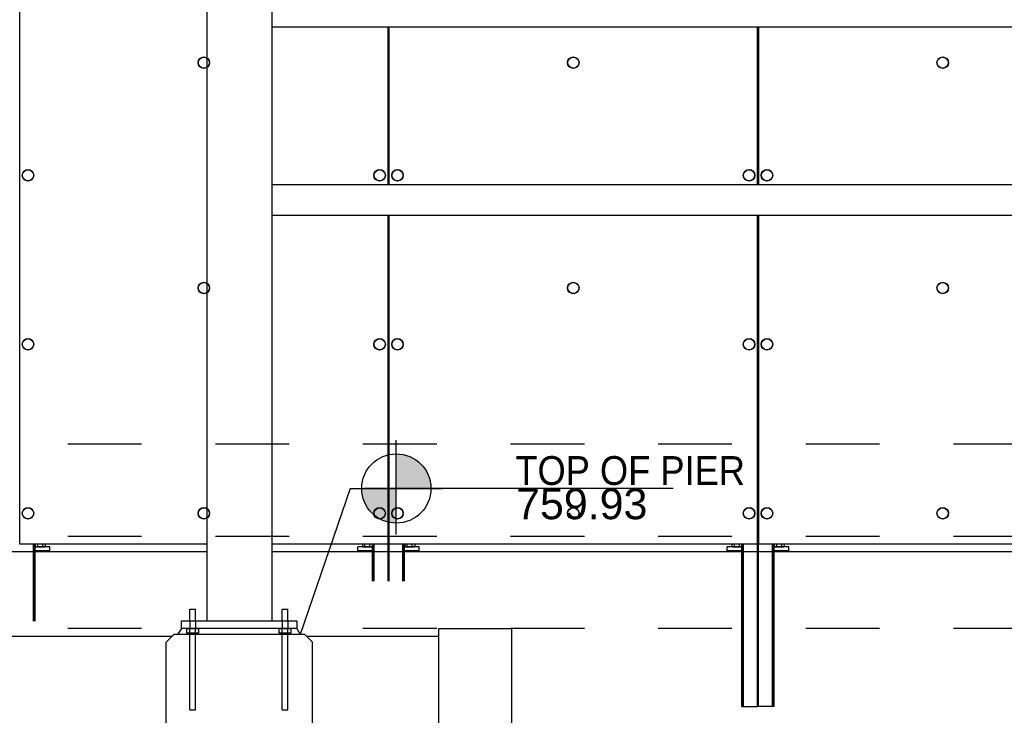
# Paper-space layout 'Layout1' of a CAD drawing. Header units: feet. Extents: x -0.7 to 16.3, y -0.3 to 10.7.
# Tile 13 of 35: x 3.4 to 4.7, y 7.6 to 8.6. Entities that reach past the tile are written whole.
import ezdxf
from ezdxf import colors
from ezdxf.entities.mleader import LeaderData, LeaderLine
from ezdxf.enums import TextEntityAlignment as Align
from ezdxf.math import Vec2, Vec3

# ---------------------------------------------------------------- set-up
doc = ezdxf.new("R2010")
doc.units = ezdxf.units.FT
doc.header["$LTSCALE"] = 0.1
doc.header["$MEASUREMENT"] = 0
doc.linetypes.add('Back Elevation$0$DASHED', pattern=[0.75, 0.5, -0.25])
doc.layers.get('0').update_dxf_attribs({"color": 252})
for name, color, linetype in [('Back Elevation$0$L-ANNO-ELEVATION', 252, 'Back Elevation$0$DASHED'), ('Back Elevation$0$L-ANNO-NOTE', 30, 'Continuous'), ('Back Elevation$0$L-ANNO-SCREEN', 252, 'Continuous'), ('Back Elevation$0$L-DETL-ANNO', 190, 'Continuous'), ('Back Elevation$0$L-DETL-LINE-.25', 2, 'Continuous'), ('Back Elevation$0$L-SITE-FOUNDATION', 1, 'Continuous'), ('Back Elevation$0$L-SITE-PLANTER', 30, 'Continuous'), ('Back Elevation$0$L-SITE-SOIL', 1, 'Continuous'), ('Back Elevation$0$L-SITE-STEEL COLUMN', 3, 'Continuous')]:
    doc.layers.add(name, color=color, linetype=linetype)
doc.styles.add('Back Elevation$0$ARIAL', font='arial.ttf', dxfattribs={"width": 0.9})
doc.styles.add('Back Elevation$0$Standard', font='arial.ttf')

# ---------------------------------------------------------------- blocks, each defined once
blk = doc.blocks.new('*U34')
h = blk.add_hatch(color=11)
h.dxf.hatch_style = 1
h.paths.add_polyline_path([(0, 0.0938), (0, 0), (0.0938, 0, 0.414214)])
h.paths.add_polyline_path([(0, 0), (-0.0938, 0, 0.414214), (0, -0.0938)])
for points in [[(0, 0), (0, 0.1313)], [(0, -0.125), (0, 0.125)], [(-0.125, 0), (0.125, 0)], [(0, 0), (-0.0875, 0)], [(0.75, 0), (0, 0)]]:
    blk.add_lwpolyline(points)
blk.add_circle((0, 0), 0.0938)
at = {"color": 11, "style": 'Back Elevation$0$ARIAL'}
blk.add_attdef('SPOTELEV', text='', height=0.125, dxfattribs=at).set_placement((0.5037, 0), align=Align.BOTTOM_CENTER)
blk = doc.blocks.new('Back Elevation')
at = {"layer": 'Back Elevation$0$L-ANNO-ELEVATION'}
for points in [[(1085.89, -99.98), (-77.23, -99.98)], [(1085.89, -111.98), (-77.23, -111.98)], [(1085.89, -123.98), (-77.23, -123.98)]]:
    blk.add_lwpolyline(points, dxfattribs=at)
at = {"layer": 'Back Elevation$0$L-ANNO-SCREEN'}
for p, q in [((129.25, -112.97), (129.25, -17.72)), ((177.12, -45.7), (177.12, -66.2)), ((177.15, -66.2), (177.15, -45.7)), ((177.28, -66.2), (177.28, -45.7)), ((177.31, -66.2), (177.31, -45.7)), ((225.19, -45.7), (225.19, -66.2)), ((225.22, -66.2), (225.22, -45.7)), ((225.34, -66.2), (225.34, -45.7)), ((225.37, -66.2), (225.37, -45.7)), ((177.12, -70.2), (177.12, -112.97)), ((177.15, -117.79), (177.15, -70.2)), ((177.28, -117.79), (177.28, -70.2)), ((177.31, -112.97), (177.31, -70.2)), ((225.19, -70.2), (225.19, -112.97)), ((225.22, -134.1), (225.22, -70.2)), ((225.34, -134.1), (225.34, -70.2)), ((225.37, -112.97), (225.37, -70.2)), ((153.56, -113.98), (28.78, -113.98)), ((153.56, -112.97), (129.25, -112.97)), ((131.03, -123.02), (131.03, -112.97)), ((131.04, -123.02), (131.04, -112.97)), ((131.13, -123.02), (131.13, -112.97)), ((131.14, -123.02), (131.14, -112.97)), ((131.24, -123.02), (131.24, -112.97)), ((131.25, -123.02), (131.25, -112.97)), ((133.15, -113.35), (131.25, -113.35)), ((133.15, -113.85), (131.25, -113.85)), ((131.26, -112.97), (131.26, -113.28)), ((131.34, -113.33), (131.27, -113.29)), ((131.34, -113.33), (131.4, -113.33)), ((131.4, -113.33), (131.87, -113.33)), ((131.53, -113.35), (131.53, -113.33)), ((131.53, -113.97), (131.53, -113.85)), ((131.55, -112.97), (131.55, -113.28)), ((131.87, -113.33), (132.37, -113.33)), ((132.2, -112.97), (132.2, -113.28)), ((132.28, -113.33), (132.28, -113.35)), ((132.28, -113.85), (132.28, -113.97)), ((132.37, -113.33), (132.47, -113.33)), ((132.54, -113.29), (132.47, -113.33)), ((132.53, -113.29), (132.55, -113.28)), ((132.55, -112.97), (132.55, -113.28)), ((133.15, -113.85), (133.15, -113.35)), ((177.12, -112.97), (162.06, -112.97)), ((336.56, -113.98), (162.06, -113.98)), ((173.22, -113.85), (173.22, -113.35)), ((175.12, -113.35), (173.22, -113.35)), ((175.12, -113.85), (173.22, -113.85)), ((173.82, -112.97), (173.82, -113.28)), ((173.9, -113.33), (173.84, -113.29)), ((173.9, -113.33), (173.96, -113.33)), ((173.96, -113.33), (174.43, -113.33)), ((174.09, -113.35), (174.09, -113.33)), ((174.09, -113.97), (174.09, -113.85)), ((174.11, -112.97), (174.11, -113.28)), ((174.43, -113.33), (174.94, -113.33)), ((174.76, -112.97), (174.76, -113.28)), ((174.84, -113.33), (174.84, -113.35)), ((174.84, -113.85), (174.84, -113.97)), ((174.94, -113.33), (175.03, -113.33)), ((175.1, -113.29), (175.03, -113.33)), ((175.1, -113.29), (175.12, -113.28)), ((175.12, -112.97), (175.12, -113.28)), ((175.12, -117.79), (175.12, -112.97)), ((175.13, -117.79), (175.13, -112.97)), ((175.23, -117.79), (175.23, -112.97)), ((175.24, -117.79), (175.24, -112.97)), ((175.34, -117.79), (175.34, -112.97)), ((175.35, -117.79), (175.35, -112.97)), ((225.19, -112.97), (177.31, -112.97)), ((179.09, -117.79), (179.09, -112.97)), ((179.1, -117.79), (179.1, -112.97)), ((179.19, -117.79), (179.19, -112.97)), ((179.2, -117.79), (179.2, -112.97)), ((179.3, -117.79), (179.3, -112.97)), ((179.31, -117.79), (179.31, -112.97)), ((181.22, -113.35), (179.31, -113.35)), ((181.22, -113.85), (179.31, -113.85)), ((179.32, -112.97), (179.32, -113.28)), ((179.4, -113.33), (179.34, -113.29)), ((179.4, -113.33), (179.46, -113.33)), ((179.46, -113.33), (179.93, -113.33)), ((179.59, -113.35), (179.59, -113.33)), ((179.59, -113.97), (179.59, -113.85)), ((179.61, -112.97), (179.61, -113.28)), ((179.93, -113.33), (180.44, -113.33)), ((180.26, -112.97), (180.26, -113.28)), ((180.34, -113.33), (180.34, -113.35)), ((180.34, -113.85), (180.34, -113.97)), ((180.44, -113.33), (180.53, -113.33)), ((180.6, -113.29), (180.53, -113.33)), ((180.6, -113.29), (180.62, -113.28)), ((180.62, -112.97), (180.62, -113.28)), ((181.22, -113.85), (181.22, -113.35)), ((221.28, -113.85), (221.28, -113.35)), ((223.19, -113.35), (221.28, -113.35)), ((223.19, -113.85), (221.28, -113.85)), ((221.88, -112.97), (221.88, -113.28)), ((221.97, -113.33), (221.9, -113.29)), ((221.97, -113.33), (222.03, -113.33)), ((222.03, -113.33), (222.5, -113.33)), ((222.15, -113.35), (222.15, -113.33)), ((222.15, -113.97), (222.15, -113.85)), ((222.17, -112.97), (222.17, -113.28)), ((222.5, -113.33), (223, -113.33)), ((222.82, -112.97), (222.82, -113.28)), ((222.9, -113.33), (222.9, -113.35)), ((222.9, -113.85), (222.9, -113.97)), ((223, -113.33), (223.09, -113.33)), ((223.16, -113.29), (223.09, -113.33)), ((223.16, -113.29), (223.18, -113.28)), ((223.18, -112.97), (223.18, -113.28)), ((223.19, -134.1), (223.19, -112.97)), ((223.2, -134.1), (223.2, -112.97)), ((223.29, -134.1), (223.29, -112.97)), ((223.3, -134.1), (223.3, -112.97)), ((223.4, -134.1), (223.4, -112.97)), ((223.41, -134.1), (223.41, -112.97)), ((273.25, -112.97), (225.37, -112.97)), ((227.15, -134.1), (227.15, -112.97)), ((227.16, -134.1), (227.16, -112.97)), ((227.26, -134.1), (227.26, -112.97)), ((227.27, -134.1), (227.27, -112.97)), ((227.36, -134.1), (227.36, -112.97)), ((227.37, -134.1), (227.37, -112.97)), ((229.28, -113.35), (227.37, -113.35)), ((229.28, -113.85), (227.37, -113.85)), ((227.38, -112.97), (227.38, -113.28)), ((227.47, -113.33), (227.4, -113.29)), ((227.47, -113.33), (227.53, -113.33)), ((227.53, -113.33), (228, -113.33)), ((227.65, -113.35), (227.65, -113.33)), ((227.65, -113.97), (227.65, -113.85)), ((227.67, -112.97), (227.67, -113.28)), ((228, -113.33), (228.5, -113.33)), ((228.32, -112.97), (228.32, -113.28)), ((228.4, -113.33), (228.4, -113.35)), ((228.4, -113.85), (228.4, -113.97)), ((228.5, -113.33), (228.59, -113.33)), ((228.66, -113.29), (228.59, -113.33)), ((228.66, -113.29), (228.68, -113.28)), ((228.68, -112.97), (228.68, -113.28)), ((229.28, -113.85), (229.28, -113.35)), ((223.19, -134.1), (223.2, -134.1)), ((223.2, -134.1), (223.29, -134.1)), ((223.29, -134.1), (223.3, -134.1)), ((223.3, -134.1), (223.4, -134.1)), ((223.4, -134.1), (223.41, -134.1)), ((223.41, -134.1), (225.22, -134.1)), ((225.22, -133.97), (225.34, -133.97)), ((227.15, -134.1), (225.34, -134.1)), ((227.16, -134.1), (227.15, -134.1)), ((227.26, -134.1), (227.16, -134.1)), ((227.27, -134.1), (227.26, -134.1)), ((227.36, -134.1), (227.27, -134.1)), ((227.37, -134.1), (227.36, -134.1))]:
    blk.add_line(p, q, dxfattribs=at)
for centre, radius in [((153.19, -50.31), 0.75), ((153.19, -50.31), 0.72), ((201.25, -50.31), 0.75), ((201.25, -50.31), 0.72), ((249.31, -50.31), 0.75), ((249.31, -50.31), 0.72), ((130.32, -64.97), 0.75), ((130.32, -64.97), 0.72), ((176.06, -64.97), 0.75), ((176.06, -64.97), 0.72), ((178.38, -64.97), 0.75), ((178.38, -64.97), 0.72), ((224.12, -64.97), 0.75), ((224.12, -64.97), 0.72), ((226.44, -64.97), 0.75), ((226.44, -64.97), 0.72), ((153.19, -79.64), 0.75), ((153.19, -79.64), 0.72), ((201.25, -79.64), 0.75), ((201.25, -79.64), 0.72), ((249.31, -79.64), 0.75), ((249.31, -79.64), 0.72), ((130.32, -86.97), 0.75), ((130.32, -86.97), 0.72), ((176.06, -86.97), 0.75), ((176.06, -86.97), 0.72), ((178.38, -86.97), 0.75), ((178.38, -86.97), 0.72), ((224.12, -86.97), 0.75), ((224.12, -86.97), 0.72), ((226.44, -86.97), 0.75), ((226.44, -86.97), 0.72), ((130.32, -108.97), 0.75), ((130.32, -108.97), 0.72), ((153.19, -108.97), 0.75), ((153.19, -108.97), 0.72), ((176.06, -108.97), 0.75), ((176.06, -108.97), 0.72), ((178.38, -108.97), 0.75), ((178.38, -108.97), 0.72), ((201.25, -108.97), 0.75), ((201.25, -108.97), 0.72), ((224.12, -108.97), 0.75), ((224.12, -108.97), 0.72), ((226.44, -108.97), 0.75), ((226.44, -108.97), 0.72), ((249.31, -108.97), 0.75), ((249.31, -108.97), 0.72)]:
    blk.add_circle(centre, radius, dxfattribs=at)
for points, knots in [([(131.4, -113.33), (131.4, -113.33), (131.37, -113.33), (131.32, -113.32), (131.28, -113.29), (131.26, -113.28)], [0, 0, 0, 0, 0.070103, 0.530791, 1, 1, 1, 1]), ([(131.55, -113.28), (131.52, -113.29), (131.48, -113.32), (131.43, -113.33), (131.4, -113.33)], [0, 0, 0, 0, 0.495458, 1, 1, 1, 1]), ([(131.87, -113.33), (131.86, -113.33), (131.81, -113.33), (131.7, -113.32), (131.6, -113.29), (131.55, -113.28)], [0, 0, 0, 0, 0.070103, 0.530791, 1, 1, 1, 1]), ([(132.2, -113.28), (132.14, -113.29), (132.04, -113.32), (131.93, -113.33), (131.87, -113.33)], [0, 0, 0, 0, 0.495458, 1, 1, 1, 1]), ([(132.37, -113.33), (132.35, -113.33), (132.3, -113.32), (132.25, -113.3), (132.21, -113.28), (132.2, -113.28)], [0, 0, 0, 0, 0.384439, 0.774498, 1, 1, 1, 1]), ([(132.55, -113.28), (132.53, -113.29), (132.49, -113.31), (132.43, -113.33), (132.39, -113.33), (132.37, -113.33)], [0, 0, 0, 0, 0.376632, 0.756732, 1, 1, 1, 1]), ([(173.96, -113.33), (173.96, -113.33), (173.94, -113.33), (173.89, -113.32), (173.84, -113.29), (173.82, -113.28)], [0, 0, 0, 0, 0.070103, 0.530791, 1, 1, 1, 1]), ([(174.11, -113.28), (174.09, -113.29), (174.04, -113.32), (173.99, -113.33), (173.96, -113.33)], [0, 0, 0, 0, 0.495458, 1, 1, 1, 1]), ([(174.43, -113.33), (174.43, -113.33), (174.37, -113.33), (174.26, -113.32), (174.16, -113.29), (174.11, -113.28)], [0, 0, 0, 0, 0.070103, 0.530791, 1, 1, 1, 1]), ([(174.76, -113.28), (174.71, -113.29), (174.6, -113.32), (174.49, -113.33), (174.43, -113.33)], [0, 0, 0, 0, 0.495458, 1, 1, 1, 1]), ([(174.94, -113.33), (174.91, -113.33), (174.87, -113.32), (174.81, -113.3), (174.77, -113.28), (174.76, -113.28)], [0, 0, 0, 0, 0.384439, 0.774498, 1, 1, 1, 1]), ([(175.12, -113.28), (175.09, -113.29), (175.05, -113.31), (174.99, -113.33), (174.95, -113.33), (174.94, -113.33)], [0, 0, 0, 0, 0.376632, 0.756732, 1, 1, 1, 1]), ([(179.46, -113.33), (179.46, -113.33), (179.44, -113.33), (179.39, -113.32), (179.34, -113.29), (179.32, -113.28)], [0, 0, 0, 0, 0.070103, 0.530791, 1, 1, 1, 1]), ([(179.61, -113.28), (179.59, -113.29), (179.54, -113.32), (179.49, -113.33), (179.46, -113.33)], [0, 0, 0, 0, 0.495458, 1, 1, 1, 1]), ([(179.93, -113.33), (179.93, -113.33), (179.87, -113.33), (179.76, -113.32), (179.66, -113.29), (179.61, -113.28)], [0, 0, 0, 0, 0.070103, 0.530791, 1, 1, 1, 1]), ([(180.26, -113.28), (180.21, -113.29), (180.1, -113.32), (179.99, -113.33), (179.93, -113.33)], [0, 0, 0, 0, 0.495458, 1, 1, 1, 1]), ([(180.44, -113.33), (180.41, -113.33), (180.37, -113.32), (180.31, -113.3), (180.27, -113.28), (180.26, -113.28)], [0, 0, 0, 0, 0.384439, 0.774498, 1, 1, 1, 1]), ([(180.62, -113.28), (180.59, -113.29), (180.55, -113.31), (180.49, -113.33), (180.45, -113.33), (180.44, -113.33)], [0, 0, 0, 0, 0.376632, 0.756732, 1, 1, 1, 1]), ([(222.03, -113.33), (222.02, -113.33), (222, -113.33), (221.95, -113.32), (221.9, -113.29), (221.88, -113.28)], [0, 0, 0, 0, 0.070103, 0.530791, 1, 1, 1, 1]), ([(222.17, -113.28), (222.15, -113.29), (222.1, -113.32), (222.05, -113.33), (222.03, -113.33)], [0, 0, 0, 0, 0.495458, 1, 1, 1, 1]), ([(222.5, -113.33), (222.49, -113.33), (222.43, -113.33), (222.32, -113.32), (222.22, -113.29), (222.17, -113.28)], [0, 0, 0, 0, 0.070103, 0.530791, 1, 1, 1, 1]), ([(222.82, -113.28), (222.77, -113.29), (222.66, -113.32), (222.55, -113.33), (222.5, -113.33)], [0, 0, 0, 0, 0.495458, 1, 1, 1, 1]), ([(223, -113.33), (222.98, -113.33), (222.93, -113.32), (222.87, -113.3), (222.83, -113.28), (222.82, -113.28)], [0, 0, 0, 0, 0.384439, 0.774498, 1, 1, 1, 1]), ([(223.18, -113.28), (223.16, -113.29), (223.11, -113.31), (223.05, -113.33), (223.01, -113.33), (223, -113.33)], [0, 0, 0, 0, 0.376632, 0.756732, 1, 1, 1, 1]), ([(227.53, -113.33), (227.52, -113.33), (227.5, -113.33), (227.45, -113.32), (227.4, -113.29), (227.38, -113.28)], [0, 0, 0, 0, 0.070103, 0.530791, 1, 1, 1, 1]), ([(227.67, -113.28), (227.65, -113.29), (227.6, -113.32), (227.55, -113.33), (227.53, -113.33)], [0, 0, 0, 0, 0.495458, 1, 1, 1, 1]), ([(228, -113.33), (227.99, -113.33), (227.93, -113.33), (227.82, -113.32), (227.72, -113.29), (227.67, -113.28)], [0, 0, 0, 0, 0.070103, 0.530791, 1, 1, 1, 1]), ([(228.32, -113.28), (228.27, -113.29), (228.16, -113.32), (228.05, -113.33), (228, -113.33)], [0, 0, 0, 0, 0.495458, 1, 1, 1, 1]), ([(228.5, -113.33), (228.48, -113.33), (228.43, -113.32), (228.37, -113.3), (228.33, -113.28), (228.32, -113.28)], [0, 0, 0, 0, 0.384439, 0.774498, 1, 1, 1, 1]), ([(228.68, -113.28), (228.66, -113.29), (228.61, -113.31), (228.55, -113.33), (228.51, -113.33), (228.5, -113.33)], [0, 0, 0, 0, 0.376632, 0.756732, 1, 1, 1, 1])]:
    blk.add_open_spline(points, degree=3, knots=knots, dxfattribs=at)
at = {"layer": 'Back Elevation$0$L-DETL-ANNO'}
blk.add_lwpolyline([(172.23, -105.74), (165.72, -124.73)], dxfattribs=at)
at = {"layer": 'Back Elevation$0$L-DETL-LINE-.25'}
for points in [[(151.37, -121.44), (152.12, -121.44)], [(151.37, -122.98), (151.37, -121.44)], [(152.12, -122.98), (152.12, -121.44)], [(163.37, -122.98), (163.37, -121.44)], [(163.37, -121.44), (164.12, -121.44)], [(164.12, -122.98), (164.12, -121.44)], [(151.37, -134.55), (151.37, -123.98)], [(152.12, -134.55), (152.12, -123.98)], [(163.37, -134.55), (163.37, -123.98)], [(164.12, -134.55), (164.12, -123.98)], [(151.37, -134.55), (152.12, -134.55)], [(163.37, -134.55), (164.12, -134.55)]]:
    blk.add_lwpolyline(points, dxfattribs=at)
for points in [[(165.29, -123.98), (150.29, -123.98), (150.29, -122.98), (165.29, -122.98)], [(150.98, -123.98), (152.51, -123.98), (152.51, -124.59), (150.98, -124.59)], [(162.98, -123.98), (164.51, -123.98), (164.51, -124.59), (162.98, -124.59)]]:
    blk.add_lwpolyline(points, close=True, dxfattribs=at)
at = {"layer": 'Back Elevation$0$L-DETL-LINE-.25', "color": 252, "linetype": 'Back Elevation$0$DASHED'}
for points in [[(151.37, -122.98), (151.37, -123.98)], [(152.12, -122.98), (152.12, -123.98)], [(163.37, -122.98), (163.37, -123.98)], [(164.12, -122.98), (164.12, -123.98)]]:
    blk.add_lwpolyline(points, dxfattribs=at)
at = {"layer": 'Back Elevation$0$L-SITE-FOUNDATION'}
for points in [[(150.29, -123.98), (149.77, -124.73)], [(165.29, -123.98), (165.72, -124.73)], [(148.31, -125.73), (149.31, -124.73)], [(166.31, -124.73), (149.31, -124.73)], [(166.31, -124.73), (167.31, -125.73)], [(148.31, -142.73), (148.31, -125.73)], [(167.31, -170.49), (167.31, -125.73)]]:
    blk.add_lwpolyline(points, dxfattribs=at)
at = {"layer": 'Back Elevation$0$L-SITE-PLANTER'}
for points in [[(183.75, -123.98), (193.25, -123.98)], [(183.75, -170.54), (183.75, -123.98)], [(193.25, -170.57), (193.25, -123.98)]]:
    blk.add_lwpolyline(points, dxfattribs=at)
at = {"layer": 'Back Elevation$0$L-SITE-SOIL'}
for points in [[(-31.33, -124.98), (149.06, -124.98)], [(166.56, -124.98), (183.75, -124.98)]]:
    blk.add_lwpolyline(points, dxfattribs=at)
at = {"layer": 'Back Elevation$0$L-SITE-STEEL COLUMN'}
blk.add_lwpolyline([(153.56, -13.68), (153.56, -122.98), (162.06, -122.98), (162.06, -13.68)], close=True, dxfattribs=at)
for points in [[(336.56, -45.7), (162.06, -45.7)], [(336.56, -66.2), (162.06, -66.2)], [(336.56, -70.2), (162.06, -70.2)]]:
    blk.add_lwpolyline(points, dxfattribs=at)
at = {"layer": 'Back Elevation$0$L-DETL-ANNO'}
ref = blk.add_blockref('*U34', (178.23, -105.74), dxfattribs=dict(at, xscale=48, yscale=48, zscale=48))
ref.add_attrib('SPOTELEV', '759.93', dxfattribs={"layer": '0', "color": 11, "height": 4, "style": 'Back Elevation$0$Standard'}).set_placement((202.35, -105.74), align=Align.TOP_CENTER)
at = {"layer": 'Back Elevation$0$L-ANNO-NOTE'}
ml = blk.add_multileader_mtext('Standard', dxfattribs=at)
ml.set_content('TOP OF PIER', color=11, style='Back Elevation$0$ARIAL')
ml.set_leader_properties()
ml.build(insert=Vec2(0, 0))
ml.multileader.update_dxf_attribs({"has_dogleg": 0, "dogleg_length": 0.36, "arrow_head_size": 3.75, "scale": 10})
ctx = ml.context
ctx.base_point, ctx.scale, ctx.char_height, ctx.arrow_head_size, ctx.landing_gap_size, ctx.plane_origin = Vec3(192.22, -103.44), 10, 3.75, 3.75, 1.5, Vec3(172.24, -116.24)
notes = []
notes.append((ctx, [(0, (0, 0, 0), (0, 0), (1, 0), 1, [])]))
ctx.mtext.insert, ctx.mtext.flow_direction = Vec3(193.72, -101.53), 5
ml = blk.add_multileader_mtext('Standard', dxfattribs=at)
ml.set_content('TOP OF PIER', color=11, style='Back Elevation$0$ARIAL')
ml.set_leader_properties()
ml.build(insert=Vec2(0, 0))
ml.multileader.update_dxf_attribs({"has_dogleg": 0, "dogleg_length": 0.36, "arrow_head_size": 3.75, "scale": 10})
ctx = ml.context
ctx.base_point, ctx.scale, ctx.char_height, ctx.arrow_head_size, ctx.landing_gap_size, ctx.plane_origin = Vec3(375.82, -103.44), 10, 3.75, 3.75, 1.5, Vec3(355.84, -116.24)
notes.append((ctx, [(0, (0, 0, 0), (0, 0), (1, 0), 1, [])]))
ctx.mtext.insert, ctx.mtext.flow_direction = Vec3(377.32, -101.53), 5
ml = blk.add_multileader_mtext('Standard', dxfattribs=at)
ml.set_content('TOP OF PIER', color=11, style='Back Elevation$0$ARIAL')
ml.set_leader_properties()
ml.build(insert=Vec2(0, 0))
ml.multileader.update_dxf_attribs({"has_dogleg": 0, "dogleg_length": 0.36, "arrow_head_size": 3.75, "scale": 10})
ctx = ml.context
ctx.base_point, ctx.scale, ctx.char_height, ctx.arrow_head_size, ctx.landing_gap_size, ctx.plane_origin = Vec3(529.25, -103.44), 10, 3.75, 3.75, 1.5, Vec3(509.27, -116.24)
notes.append((ctx, [(0, (0, 0, 0), (0, 0), (1, 0), 1, [])]))
ctx.mtext.insert, ctx.mtext.flow_direction = Vec3(530.75, -101.53), 5
ml = blk.add_multileader_mtext('Standard', dxfattribs=at)
ml.set_content('TOP OF PIER', color=11, style='Back Elevation$0$ARIAL')
ml.set_leader_properties()
ml.build(insert=Vec2(0, 0))
ml.multileader.update_dxf_attribs({"has_dogleg": 0, "dogleg_length": 0.36, "arrow_head_size": 3.75, "scale": 10})
ctx = ml.context
ctx.base_point, ctx.scale, ctx.char_height, ctx.arrow_head_size, ctx.landing_gap_size, ctx.plane_origin = Vec3(712.25, -103.44), 10, 3.75, 3.75, 1.5, Vec3(692.28, -116.24)
notes.append((ctx, [(0, (0, 0, 0), (0, 0), (1, 0), 1, [])]))
ctx.mtext.insert, ctx.mtext.flow_direction = Vec3(713.75, -101.53), 5
ml = blk.add_multileader_mtext('Standard', dxfattribs=at)
ml.set_content('TOP OF PIER', color=11, style='Back Elevation$0$ARIAL')
ml.set_leader_properties()
ml.build(insert=Vec2(0, 0))
ml.multileader.update_dxf_attribs({"has_dogleg": 0, "dogleg_length": 0.36, "arrow_head_size": 3.75, "scale": 10})
ctx = ml.context
ctx.base_point, ctx.scale, ctx.char_height, ctx.arrow_head_size, ctx.landing_gap_size, ctx.plane_origin = Vec3(865.69, -103.44), 10, 3.75, 3.75, 1.5, Vec3(845.71, -116.24)
notes.append((ctx, [(0, (0, 0, 0), (0, 0), (1, 0), 1, [])]))
ctx.mtext.insert, ctx.mtext.flow_direction = Vec3(867.19, -101.53), 5
ml = blk.add_multileader_mtext('Standard', dxfattribs=at)
ml.set_content('TOP OF PIER', color=11, style='Back Elevation$0$ARIAL')
ml.set_leader_properties()
ml.build(insert=Vec2(0, 0))
ml.multileader.update_dxf_attribs({"has_dogleg": 0, "dogleg_length": 0.36, "arrow_head_size": 3.75, "scale": 10})
ctx = ml.context
ctx.base_point, ctx.scale, ctx.char_height, ctx.arrow_head_size, ctx.landing_gap_size, ctx.plane_origin = Vec3(1048.69, -103.44), 10, 3.75, 3.75, 1.5, Vec3(1028.71, -116.24)
notes.append((ctx, [(0, (0, 0, 0), (0, 0), (1, 0), 1, [])]))
ctx.mtext.insert, ctx.mtext.flow_direction = Vec3(1050.19, -101.53), 5
ml = blk.add_multileader_mtext('Standard', dxfattribs=at)
ml.set_content('TOP OF PIER', color=11, style='Back Elevation$0$ARIAL')
ml.set_leader_properties()
ml.build(insert=Vec2(0, 0))
ml.multileader.update_dxf_attribs({"has_dogleg": 0, "dogleg_length": 0.36, "arrow_head_size": 3.75, "scale": 10})
ctx = ml.context
ctx.base_point, ctx.scale, ctx.char_height, ctx.arrow_head_size, ctx.landing_gap_size, ctx.plane_origin = Vec3(225.38, -368.01), 10, 3.75, 3.75, 1.5, Vec3(205.4, -380.82)
notes.append((ctx, [(0, (0, 0, 0), (0, 0), (1, 0), 1, [])]))
ctx.mtext.insert, ctx.mtext.flow_direction = Vec3(226.88, -366.11), 5
ml = blk.add_multileader_mtext('Standard', dxfattribs=at)
ml.set_content('TOP OF PIER', color=11, style='Back Elevation$0$ARIAL')
ml.set_leader_properties()
ml.build(insert=Vec2(0, 0))
ml.multileader.update_dxf_attribs({"has_dogleg": 0, "dogleg_length": 0.36, "arrow_head_size": 3.75, "scale": 10})
ctx = ml.context
ctx.base_point, ctx.scale, ctx.char_height, ctx.arrow_head_size, ctx.landing_gap_size, ctx.plane_origin = Vec3(378.81, -368.01), 10, 3.75, 3.75, 1.5, Vec3(358.84, -380.82)
notes.append((ctx, [(0, (0, 0, 0), (0, 0), (1, 0), 1, [])]))
ctx.mtext.insert, ctx.mtext.flow_direction = Vec3(380.31, -366.11), 5
ml = blk.add_multileader_mtext('Standard', dxfattribs=at)
ml.set_content('TOP OF PIER', color=11, style='Back Elevation$0$ARIAL')
ml.set_leader_properties()
ml.build(insert=Vec2(0, 0))
ml.multileader.update_dxf_attribs({"has_dogleg": 0, "dogleg_length": 0.36, "arrow_head_size": 3.75, "scale": 10})
ctx = ml.context
ctx.base_point, ctx.scale, ctx.char_height, ctx.arrow_head_size, ctx.landing_gap_size, ctx.plane_origin = Vec3(561.82, -377.01), 10, 3.75, 3.75, 1.5, Vec3(541.84, -389.82)
notes.append((ctx, [(0, (0, 0, 0), (0, 0), (1, 0), 1, [])]))
ctx.mtext.insert, ctx.mtext.flow_direction = Vec3(563.32, -375.11), 5
ml = blk.add_multileader_mtext('Standard', dxfattribs=at)
ml.set_content('759', color=11, style='Back Elevation$0$ARIAL')
ml.set_leader_properties()
ml.build(insert=Vec2(0, 0))
ml.multileader.update_dxf_attribs({"has_dogleg": 0, "dogleg_length": 0.36, "arrow_head_size": 3.75, "scale": 10})
ctx = ml.context
ctx.base_point, ctx.scale, ctx.char_height, ctx.arrow_head_size, ctx.landing_gap_size, ctx.plane_origin = Vec3(759.78, -392.28), 10, 3.75, 3.75, 1.5, Vec3(739.8, -405.08)
notes.append((ctx, [(0, (0, 0, 0), (0, 0), (1, 0), 1, [])]))
ctx.mtext.insert, ctx.mtext.flow_direction = Vec3(761.28, -390.37), 5
ml = blk.add_multileader_mtext('Standard', dxfattribs=at)
ml.set_content('760', color=11, style='Back Elevation$0$ARIAL')
ml.set_leader_properties()
ml.build(insert=Vec2(0, 0))
ml.multileader.update_dxf_attribs({"has_dogleg": 0, "dogleg_length": 0.36, "arrow_head_size": 3.75, "scale": 10})
ctx = ml.context
ctx.base_point, ctx.scale, ctx.char_height, ctx.arrow_head_size, ctx.landing_gap_size, ctx.plane_origin = Vec3(759.78, -380.28), 10, 3.75, 3.75, 1.5, Vec3(739.8, -393.08)
notes.append((ctx, [(0, (0, 0, 0), (0, 0), (1, 0), 1, [])]))
ctx.mtext.insert, ctx.mtext.flow_direction = Vec3(761.28, -378.37), 5
ml = blk.add_multileader_mtext('Standard', dxfattribs=at)
ml.set_content('758', color=11, style='Back Elevation$0$ARIAL')
ml.set_leader_properties()
ml.build(insert=Vec2(0, 0))
ml.multileader.update_dxf_attribs({"has_dogleg": 0, "dogleg_length": 0.36, "arrow_head_size": 3.75, "scale": 10})
ctx = ml.context
ctx.base_point, ctx.scale, ctx.char_height, ctx.arrow_head_size, ctx.landing_gap_size, ctx.plane_origin = Vec3(759.78, -404.28), 10, 3.75, 3.75, 1.5, Vec3(739.8, -417.08)
notes.append((ctx, [(0, (0, 0, 0), (0, 0), (1, 0), 1, [])]))
ctx.mtext.insert, ctx.mtext.flow_direction = Vec3(761.28, -402.37), 5
ml = blk.add_multileader_mtext('Standard', dxfattribs=at)
ml.set_content('757', color=11, style='Back Elevation$0$ARIAL')
ml.set_leader_properties()
ml.build(insert=Vec2(0, 0))
ml.multileader.update_dxf_attribs({"has_dogleg": 0, "dogleg_length": 0.36, "arrow_head_size": 3.75, "scale": 10})
ctx = ml.context
ctx.base_point, ctx.scale, ctx.char_height, ctx.arrow_head_size, ctx.landing_gap_size, ctx.plane_origin = Vec3(759.78, -416.28), 10, 3.75, 3.75, 1.5, Vec3(739.8, -429.08)
notes.append((ctx, [(0, (0, 0, 0), (0, 0), (1, 0), 1, [])]))
ctx.mtext.insert, ctx.mtext.flow_direction = Vec3(761.28, -414.37), 5
ml = blk.add_multileader_mtext('Standard', dxfattribs=at)
ml.set_content('756', color=11, style='Back Elevation$0$ARIAL')
ml.set_leader_properties()
ml.build(insert=Vec2(0, 0))
ml.multileader.update_dxf_attribs({"has_dogleg": 0, "dogleg_length": 0.36, "arrow_head_size": 3.75, "scale": 10})
ctx = ml.context
ctx.base_point, ctx.scale, ctx.char_height, ctx.arrow_head_size, ctx.landing_gap_size, ctx.plane_origin = Vec3(759.78, -428.28), 10, 3.75, 3.75, 1.5, Vec3(739.8, -441.08)
notes.append((ctx, [(0, (0, 0, 0), (0, 0), (1, 0), 1, [])]))
ctx.mtext.insert, ctx.mtext.flow_direction = Vec3(761.28, -426.37), 5
ml = blk.add_multileader_mtext('Standard', dxfattribs=at)
ml.set_content('755', color=11, style='Back Elevation$0$ARIAL')
ml.set_leader_properties()
ml.build(insert=Vec2(0, 0))
ml.multileader.update_dxf_attribs({"has_dogleg": 0, "dogleg_length": 0.36, "arrow_head_size": 3.75, "scale": 10})
ctx = ml.context
ctx.base_point, ctx.scale, ctx.char_height, ctx.arrow_head_size, ctx.landing_gap_size, ctx.plane_origin = Vec3(759.78, -440.28), 10, 3.75, 3.75, 1.5, Vec3(739.8, -453.08)
notes.append((ctx, [(0, (0, 0, 0), (0, 0), (1, 0), 1, [])]))
ctx.mtext.insert, ctx.mtext.flow_direction = Vec3(761.28, -438.37), 5
ml = blk.add_multileader_mtext('Standard', dxfattribs=at)
ml.set_content('754', color=11, style='Back Elevation$0$ARIAL')
ml.set_leader_properties()
ml.build(insert=Vec2(0, 0))
ml.multileader.update_dxf_attribs({"has_dogleg": 0, "dogleg_length": 0.36, "arrow_head_size": 3.75, "scale": 10})
ctx = ml.context
ctx.base_point, ctx.scale, ctx.char_height, ctx.arrow_head_size, ctx.landing_gap_size, ctx.plane_origin = Vec3(759.78, -452.28), 10, 3.75, 3.75, 1.5, Vec3(739.8, -465.08)
notes.append((ctx, [(0, (0, 0, 0), (0, 0), (1, 0), 1, [])]))
ctx.mtext.insert, ctx.mtext.flow_direction = Vec3(761.28, -450.37), 5
ml = blk.add_multileader_mtext('Standard', dxfattribs=at)
ml.set_content('761', color=11, style='Back Elevation$0$ARIAL')
ml.set_leader_properties()
ml.build(insert=Vec2(0, 0))
ml.multileader.update_dxf_attribs({"has_dogleg": 0, "dogleg_length": 0.36, "arrow_head_size": 3.75, "scale": 10})
ctx = ml.context
ctx.base_point, ctx.scale, ctx.char_height, ctx.arrow_head_size, ctx.landing_gap_size, ctx.plane_origin = Vec3(759.78, -368.28), 10, 3.75, 3.75, 1.5, Vec3(739.8, -381.08)
notes.append((ctx, [(0, (0, 0, 0), (0, 0), (1, 0), 1, [])]))
ctx.mtext.insert, ctx.mtext.flow_direction = Vec3(761.28, -366.37), 5
ml = blk.add_multileader_mtext('Standard', dxfattribs=at)
ml.set_content('762', color=11, style='Back Elevation$0$ARIAL')
ml.set_leader_properties()
ml.build(insert=Vec2(0, 0))
ml.multileader.update_dxf_attribs({"has_dogleg": 0, "dogleg_length": 0.36, "arrow_head_size": 3.75, "scale": 10})
ctx = ml.context
ctx.base_point, ctx.scale, ctx.char_height, ctx.arrow_head_size, ctx.landing_gap_size, ctx.plane_origin = Vec3(759.78, -356.28), 10, 3.75, 3.75, 1.5, Vec3(739.8, -369.08)
notes.append((ctx, [(0, (0, 0, 0), (0, 0), (1, 0), 1, [])]))
ctx.mtext.insert, ctx.mtext.flow_direction = Vec3(761.28, -354.37), 5
ml = blk.add_multileader_mtext('Standard', dxfattribs=at)
ml.set_content('769', color=11, style='Back Elevation$0$ARIAL')
ml.set_leader_properties()
ml.build(insert=Vec2(0, 0))
ml.multileader.update_dxf_attribs({"has_dogleg": 0, "dogleg_length": 0.36, "arrow_head_size": 3.75, "scale": 10})
ctx = ml.context
ctx.base_point, ctx.scale, ctx.char_height, ctx.arrow_head_size, ctx.landing_gap_size, ctx.plane_origin = Vec3(759.78, -272.28), 10, 3.75, 3.75, 1.5, Vec3(739.8, -285.08)
notes.append((ctx, [(0, (0, 0, 0), (0, 0), (1, 0), 1, [])]))
ctx.mtext.insert, ctx.mtext.flow_direction = Vec3(761.28, -270.37), 5
ml = blk.add_multileader_mtext('Standard', dxfattribs=at)
ml.set_content('TOP OF TRELLIS BACK', color=11, style='Back Elevation$0$ARIAL')
ml.set_leader_properties()
ml.build(insert=Vec2(0, 0))
ml.multileader.update_dxf_attribs({"has_dogleg": 0, "dogleg_length": 0.36, "arrow_head_size": 3.75, "scale": 10})
ctx = ml.context
ctx.base_point, ctx.scale, ctx.char_height, ctx.arrow_head_size, ctx.landing_gap_size, ctx.plane_origin = Vec3(759.12, -261.48), 10, 3.75, 3.75, 1.5, Vec3(739.15, -274.28)
notes.append((ctx, [(0, (0, 0, 0), (0, 0), (1, 0), 1, [])]))
ctx.mtext.insert, ctx.mtext.flow_direction = Vec3(760.62, -259.57), 5
ml = blk.add_multileader_mtext('Standard', dxfattribs=at)
ml.set_content('771', color=11, style='Back Elevation$0$ARIAL')
ml.set_leader_properties()
ml.build(insert=Vec2(0, 0))
ml.multileader.update_dxf_attribs({"has_dogleg": 0, "dogleg_length": 0.36, "arrow_head_size": 3.75, "scale": 10})
ctx = ml.context
ctx.base_point, ctx.scale, ctx.char_height, ctx.arrow_head_size, ctx.landing_gap_size, ctx.plane_origin = Vec3(759.78, -248.25), 10, 3.75, 3.75, 1.5, Vec3(739.8, -261.08)
notes.append((ctx, [(0, (0, 0, 0), (0, 0), (1, 0), 1, [])]))
ctx.mtext.insert, ctx.mtext.flow_direction = Vec3(761.28, -246.37), 5
ml = blk.add_multileader_mtext('Standard', dxfattribs=at)
ml.set_content('772', color=11, style='Back Elevation$0$ARIAL')
ml.set_leader_properties()
ml.build(insert=Vec2(0, 0))
ml.multileader.update_dxf_attribs({"has_dogleg": 0, "dogleg_length": 0.36, "arrow_head_size": 3.75, "scale": 10})
ctx = ml.context
ctx.base_point, ctx.scale, ctx.char_height, ctx.arrow_head_size, ctx.landing_gap_size, ctx.plane_origin = Vec3(759.78, -239.25), 10, 3.75, 3.75, 1.5, Vec3(739.8, -252.08)
notes.append((ctx, [(0, (0, 0, 0), (0, 0), (1, 0), 1, [])]))
ctx.mtext.insert, ctx.mtext.flow_direction = Vec3(761.28, -237.37), 5
ml = blk.add_multileader_mtext('Standard', dxfattribs=at)
ml.set_content('MATCHLINE', color=11, style='Back Elevation$0$ARIAL')
ml.set_leader_properties()
ml.build(insert=Vec2(0, 0))
ml.multileader.update_dxf_attribs({"has_dogleg": 0, "dogleg_length": 0.36, "arrow_head_size": 3.75, "scale": 10})
ctx = ml.context
ctx.base_point, ctx.scale, ctx.char_height, ctx.arrow_head_size, ctx.landing_gap_size, ctx.plane_origin, ctx.plane_x_axis, ctx.plane_y_axis = Vec3(1091.42, -94.98), 10, 3.75, 3.75, 1.5, Vec3(1104.23, -114.96), Vec3(0, 1), Vec3(-1, 0)
notes.append((ctx, [(0, (0, 0, 0), (0, 0), (1, 0), 1, [])]))
ctx.mtext.insert, ctx.mtext.text_direction, ctx.mtext.rotation, ctx.mtext.flow_direction = Vec3(1089.52, -93.48), Vec3(0, 1), 1.570796, 5
at = {"layer": 'Back Elevation$0$L-DETL-ANNO'}
ml = blk.add_multileader_mtext('Standard', dxfattribs=at)
ml.set_content('T18', color=11, style='Back Elevation$0$ARIAL')
ml.set_leader_properties()
ml.build(insert=Vec2(0, 0))
ml.multileader.update_dxf_attribs({"has_dogleg": 0, "dogleg_length": 0.36, "arrow_head_size": 6, "scale": 48})
ctx = ml.context
ctx.base_point, ctx.scale, ctx.char_height, ctx.arrow_head_size, ctx.landing_gap_size, ctx.plane_origin = Vec3(181.09, -229.33), 48, 6, 6, 4.5, Vec3(148.98, -207.58)
notes.append((ctx, [(0, (0, 0, 0), (0, 0), (1, 0), 1, [])]))
ctx.mtext.insert, ctx.mtext.flow_direction = Vec3(185.59, -226.28), 5
ml = blk.add_multileader_mtext('Standard', dxfattribs=at)
ml.set_content('T19', color=11, style='Back Elevation$0$ARIAL')
ml.set_leader_properties()
ml.build(insert=Vec2(0, 0))
ml.multileader.update_dxf_attribs({"has_dogleg": 0, "dogleg_length": 0.36, "arrow_head_size": 6, "scale": 48})
ctx = ml.context
ctx.base_point, ctx.scale, ctx.char_height, ctx.arrow_head_size, ctx.landing_gap_size, ctx.plane_origin = Vec3(334.53, -229.33), 48, 6, 6, 4.5, Vec3(302.41, -207.58)
notes.append((ctx, [(0, (0, 0, 0), (0, 0), (1, 0), 1, [])]))
ctx.mtext.insert, ctx.mtext.flow_direction = Vec3(339.03, -226.28), 5
ml = blk.add_multileader_mtext('Standard', dxfattribs=at)
ml.set_content('T20', color=11, style='Back Elevation$0$ARIAL')
ml.set_leader_properties()
ml.build(insert=Vec2(0, 0))
ml.multileader.update_dxf_attribs({"has_dogleg": 0, "dogleg_length": 0.36, "arrow_head_size": 6, "scale": 48})
ctx = ml.context
ctx.base_point, ctx.scale, ctx.char_height, ctx.arrow_head_size, ctx.landing_gap_size, ctx.plane_origin = Vec3(517.53, -229.33), 48, 6, 6, 4.5, Vec3(485.42, -207.58)
notes.append((ctx, [(0, (0, 0, 0), (0, 0), (1, 0), 1, [])]))
ctx.mtext.insert, ctx.mtext.flow_direction = Vec3(522.03, -226.28), 5
for ctx, leaders in notes:
    for number, flags, end, landing, length, lines in leaders:
        leader = LeaderData()
        leader.index, (leader.has_last_leader_line, leader.has_dogleg_vector, leader.attachment_direction) = number, flags
        leader.last_leader_point, leader.dogleg_vector, leader.dogleg_length = Vec3(end), Vec3(landing), length
        for number, points, colour, breaks in lines:
            line = LeaderLine()
            line.index, line.vertices, line.color, line.breaks = number, Vec3.list(points), colors.encode_raw_color(colour), breaks
            leader.lines.append(line)
        ctx.leaders.append(leader)

psp = doc.layouts.get("Layout1")

# ---------------------------------------------------------------- block references
at = {"xscale": 0.01041666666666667, "yscale": 0.01041666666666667, "zscale": 0.01041666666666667}
psp.add_blockref('Back Elevation', (2.0586, 9.0274), dxfattribs=at)

doc.saveas('drawing.dxf')
